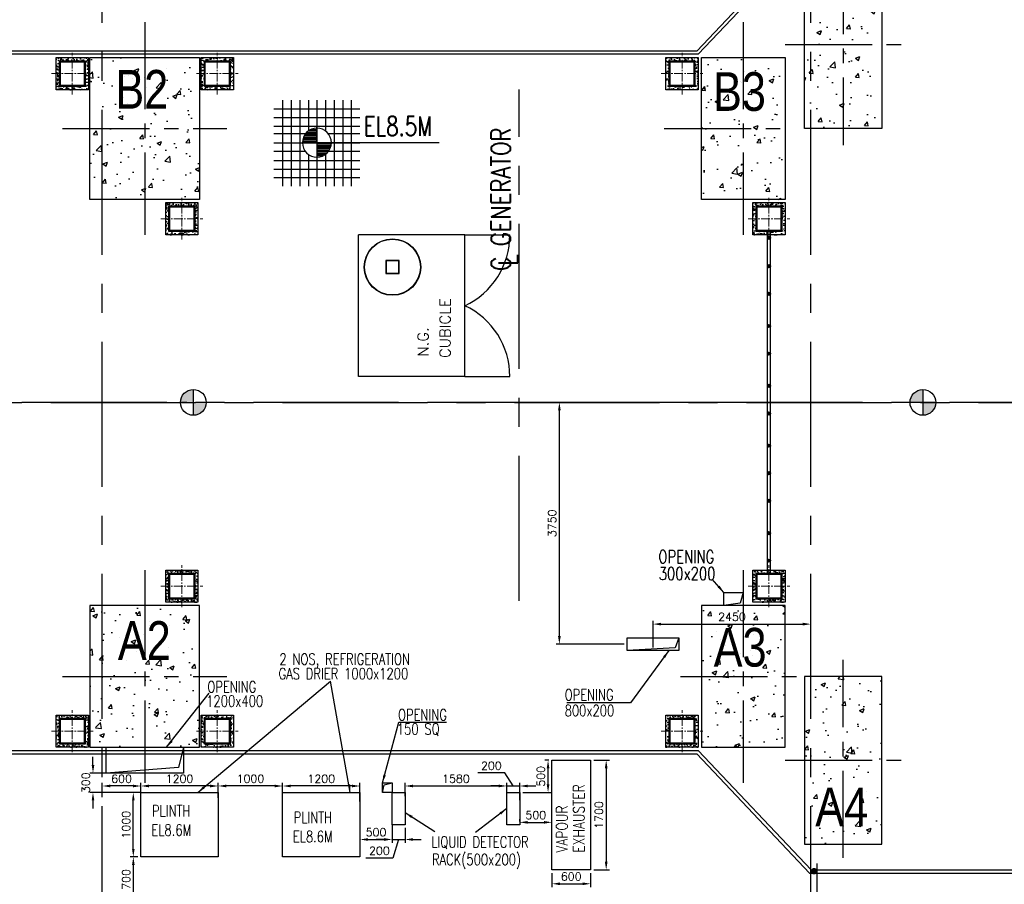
# Model space of a CAD drawing. Header units: inches. Extents: x 156890 to 366890, y 36423 to 221804.
# Tile 19 of 163: x 242963 to 258247, y 104452 to 117864. Entities that reach past the tile are written whole.
import ezdxf

# ---------------------------------------------------------------- set-up
doc = ezdxf.new("R2010")
doc.units = ezdxf.units.IN
doc.header["$LTSCALE"] = 1800
doc.header["$MEASUREMENT"] = 0
doc.linetypes.add('CENTER', pattern=[2, 1.25, -0.25, 0.25, -0.25])
doc.linetypes.add('CENTER2', pattern=[1.125, 0.75, -0.125, 0.125, -0.125])
for name, color, linetype in [('CEN', 8, 'CENTER'), ('CEN_EQPT', 2, 'CENTER'), ('COL', 1, 'Continuous'), ('DIM', 4, 'Continuous'), ('EQUIP', 1, 'Continuous'), ('GRID', 251, 'CENTER'), ('HATCH', 5, 'Continuous'), ('OPENING', 40, 'Continuous'), ('pedestel', 139, 'Continuous'), ('SPB', 1, 'Continuous'), ('STEEL', 231, 'Continuous'), ('TEXT', 3, 'Continuous'), ('TGRAFT', 7, 'Continuous')]:
    doc.layers.add(name, color=color, linetype=linetype)
doc.styles.add('AR', font='arial.ttf')
doc.styles.add('ROMAND', font='romand')
doc.styles.add('ROMANS', font='romans.shx')
doc.styles.get("Standard").update_dxf_attribs({"font": 'arial.ttf'})
doc.dimstyles.new('DIMS-50', dxfattribs={"dimscale": 50, "dimtxt": 2.5, "dimasz": 2.5, "dimexe": 1, "dimexo": 1, "dimgap": 1, "dimtad": 1, "dimdec": 0, "dimzin": 0, "dimdsep": 46, "dimtxsty": 'ROMANS', "dimcen": 1, "dimclrd": 8, "dimclre": 8, "dimclrt": 3, "dimadec": 0, "dimazin": 0, "dimtfac": 1, "dimtdec": 0, "dimtix": 1, "dimtofl": 0, "dimtmove": 0, "dimatfit": 3, "dimfxl": 1, "dimtolj": 1, "dimtzin": 0, "dimarcsym": 0})
pattern_1 = [(50, (-878960.7, -31358.3), (717.2602, -62.75213), [75, -825]), (355, (-878960.7, -31358.3), (-138.7513, 752.1921), [60, -660]), (100.4514, (-878900.94, -31363.5), (578.5094, 689.43954), [63.7402, -701.1421]), (46.1842, (-878960.7, -31158.3), (1067.241, -165.519), [112.5, -1237.5]), (96.6356, (-878871.8, -31172.1), (934.6627, 974.1179), [95.6103, -1051.713]), (351.1842, (-878960.7, -31158.3), (934.662, 974.1186), [90, -990]), (21, (-878860.7, -31208.3), (596.90705, -402.6189), [75, -825]), (326, (-878860.7, -31208.3), (243.3153, 725.15005), [60, -660]), (71.4514, (-878811, -31241.8), (840.2226, 322.5305), [63.7402, -701.1421]), (37.5, (-878960.7, -31358.27), (12.159855, 332.89385), [0, -652, 0, -670, 0, -662.5]), (7.5, (-878960.7, -31358.27), (263.06954, 394.41171), [0, -382, 0, -637, 0, -252.5]), (327.5, (-879183.7, -31358.27), (533.82244, -22.55487), [0, -250, 0, -780, 0, -1035]), (317.5, (-879283.7, -31358.27), (583.18617, 100.10498), [0, -325, 0, -518, 0, -735])]
pattern_2 = [(50, (-878565.7, -31358.3), (717.2602, -62.75213), [75, -825]), (355, (-878565.7, -31358.3), (-138.7513, 752.1921), [60, -660]), (100.4514, (-878505.94, -31363.5), (578.5094, 689.43954), [63.7402, -701.1421]), (46.1842, (-878565.7, -31158.3), (1067.241, -165.519), [112.5, -1237.5]), (96.6356, (-878476.8, -31172.1), (934.6627, 974.1179), [95.6103, -1051.713]), (351.1842, (-878565.7, -31158.3), (934.662, 974.1186), [90, -990]), (21, (-878465.7, -31208.3), (596.90705, -402.6189), [75, -825]), (326, (-878465.7, -31208.3), (243.3153, 725.15005), [60, -660]), (71.4514, (-878416, -31241.8), (840.2226, 322.5305), [63.7402, -701.1421]), (37.5, (-878565.7, -31358.27), (12.159855, 332.89385), [0, -652, 0, -670, 0, -662.5]), (7.5, (-878565.7, -31358.27), (263.06954, 394.41171), [0, -382, 0, -637, 0, -252.5]), (327.5, (-878788.7, -31358.27), (533.82244, -22.55487), [0, -250, 0, -780, 0, -1035]), (317.5, (-878888.7, -31358.27), (583.18617, 100.10498), [0, -325, 0, -518, 0, -735])]

# ---------------------------------------------------------------- blocks, each defined once
blk = doc.blocks.new('LEVEL')
at = {"flags": 128}
for points in [[(-533, 658), (-533, -676)], [(-400, 658), (-400, -676)], [(-267, 658), (-267, -676)], [(-267, 658), (-267, -676)], [(-133, 658), (-133, 181)], [(0, 658), (0, -676)], [(0, 658), (0, -676)], [(133, 658), (133, 181)], [(133, 658), (133, 181)], [(267, 658), (267, -676)], [(400, 658), (400, -676)], [(533, 658), (533, -676)], [(-667, 524), (667, 524)], [(-667, 391), (667, 391)], [(-667, 258), (667, 258)], [(-158, 160), (0, 160)], [(-132, 182), (0, 182)], [(-93, 205), (0, 205)], [(0, 0), (0, 264)], [(-667, 142), (-174, 142)], [(-667, 0), (667, 0)], [(-265, 0), (0, 0)], [(-225, 2), (0, 2)], [(-224, 25), (0, 25)], [(-220, 47), (0, 47)], [(-214, 70), (0, 70)], [(-205, 92), (0, 92)], [(-194, 115), (0, 115)], [(-178, 137), (0, 137)], [(1900, 0), (0, 0)], [(0, 0), (0, -261)], [(174, 142), (667, 142)], [(-667, -133), (-181, -133)], [(225, -2), (0, -2)], [(224, -25), (0, -25)], [(220, -47), (0, -47)], [(214, -70), (0, -70)], [(205, -92), (0, -92)], [(194, -115), (0, -115)], [(178, -137), (0, -137)], [(181, -133), (667, -133)], [(-667, -276), (667, -276)], [(-133, -181), (-133, -676)], [(158, -160), (0, -160)], [(132, -182), (0, -182)], [(93, -205), (0, -205)], [(133, -181), (133, -676)], [(133, -181), (133, -676)], [(-667, -409), (667, -409)], [(-667, -542), (667, -542)]]:
    blk.add_lwpolyline(points, dxfattribs=at)
for points in [[(0, 225, 0.414246), (-225, 0)], [(225, 0, 0.414258), (0, 225)], [(-225, 0, 0.414221), (0, -225)], [(0, -225, 0.414246), (225, 0)]]:
    blk.add_lwpolyline(points, format="xyb", dxfattribs=at)
at = {"flags": 4}
blk.add_attdef('LEVEL', (839, 107), '', height=300, dxfattribs=at)
blk = doc.blocks.new('A$C67EE3B28')
at = {"layer": 'STEEL'}
for p, q in [((0, 0), (0, 1400)), ((100, 100), (100, 1400))]:
    blk.add_line(p, q, dxfattribs=at)
at = {"layer": 'STEEL', "const_width": 50}
blk.add_lwpolyline([(25, 1278, 1), (75, 1278, 1)], format="xyb", close=True, dxfattribs=at)
blk = doc.blocks.new('TG DECK')
h = blk.add_hatch(color=5)
h.paths.add_polyline_path([(-172135, 154337, 0.414214), (-172335, 154137), (-172135, 154137)])
h.paths.add_polyline_path([(-171935, 154137), (-172135, 154137), (-172135, 153937, 0.414214)])
h = blk.add_hatch(color=5)
h.paths.add_polyline_path([(-160810, 154337, 0.414214), (-161010, 154137), (-160810, 154137)])
h.paths.add_polyline_path([(-160610, 154137), (-160810, 154137), (-160810, 153937, 0.414214)])
at = {"layer": 'HATCH', "ltscale": 0.25}
h = blk.add_hatch(dxfattribs=at)
h.set_pattern_fill('AR-CONC', color=256, scale=100, style=0)
h.set_pattern_definition([(50, (-878910.7, -31658.3), (717.2602, -62.75213), [75, -825]), (355, (-878910.7, -31658.3), (-138.7513, 752.1921), [60, -660]), (100.4514, (-878850.94, -31663.5), (578.5094, 689.43954), [63.7402, -701.1421]), (46.1842, (-878910.7, -31458.3), (1067.241, -165.519), [112.5, -1237.5]), (96.6356, (-878821.8, -31472.1), (934.6627, 974.1179), [95.6103, -1051.713]), (351.1842, (-878910.7, -31458.3), (934.662, 974.1186), [90, -990]), (21, (-878810.7, -31508.3), (596.90705, -402.6189), [75, -825]), (326, (-878810.7, -31508.3), (243.3153, 725.15005), [60, -660]), (71.4514, (-878761, -31541.8), (840.2226, 322.5305), [63.7402, -701.1421]), (37.5, (-878910.7, -31658.27), (12.159855, 332.89385), [0, -652, 0, -670, 0, -662.5]), (7.5, (-878910.7, -31658.27), (263.06954, 394.41171), [0, -382, 0, -637, 0, -252.5]), (327.5, (-879133.7, -31658.27), (533.82244, -22.55487), [0, -250, 0, -780, 0, -1035]), (317.5, (-879233.7, -31658.27), (583.18617, 100.10498), [0, -325, 0, -518, 0, -735])])
h.paths.add_polyline_path([(-162049, 159687), (-162649, 159687), (-162649, 158387), (-162049, 158387)])
h.paths.add_polyline_path([(-161449, 159687), (-162049, 159687), (-162049, 158387), (-161449, 158387)])
h.paths.add_polyline_path([(-161449, 160987), (-162049, 160987), (-162049, 159687), (-161449, 159687)])
h.paths.add_polyline_path([(-162049, 160987), (-162649, 160987), (-162649, 159687), (-162049, 159687)])
h.paths.add_polyline_path([(-162630, 159961), (-161509, 159961), (-161509, 160861), (-162630, 160861)], flags=9)
h = blk.add_hatch(dxfattribs=at)
h.set_pattern_fill('AR-CONC', color=256, scale=100, style=0)
h.set_pattern_definition(pattern_1)
h.paths.add_polyline_path([(-172889, 158387), (-173739, 158387), (-173739, 157287), (-172889, 157287)])
h.paths.add_polyline_path([(-172039, 158387), (-172889, 158387), (-172889, 157287), (-172039, 157287)])
h.paths.add_polyline_path([(-172039, 159487), (-172889, 159487), (-172889, 158387), (-172039, 158387)])
h.paths.add_polyline_path([(-172889, 159487), (-173739, 159487), (-173739, 158387), (-172889, 158387)])
h.paths.add_polyline_path([(-173496, 158544), (-172375, 158544), (-172375, 159447), (-173496, 159447)], flags=9)
h = blk.add_hatch(dxfattribs=at)
h.set_pattern_fill('AR-CONC', color=256, scale=100, style=0)
h.set_pattern_definition(pattern_2)
h.paths.add_polyline_path([(-162949, 158387), (-163599, 158387), (-163599, 157287), (-162949, 157287)])
h.paths.add_polyline_path([(-163599, 158387), (-164249, 158387), (-164249, 157287), (-163599, 157287)])
h.paths.add_polyline_path([(-163599, 159487), (-164249, 159487), (-164249, 158387), (-163599, 158387)])
h.paths.add_polyline_path([(-162949, 159487), (-163599, 159487), (-163599, 158387), (-162949, 158387)])
h.paths.add_polyline_path([(-164221, 158496), (-163094, 158496), (-163094, 159416), (-164221, 159416)], flags=9)
h = blk.add_hatch(dxfattribs=at)
h.set_pattern_fill('AR-CONC', color=256, scale=100, style=0)
h.set_pattern_definition(pattern_1)
h.paths.add_polyline_path([(-172889, 149887), (-173739, 149887), (-173739, 148787), (-172889, 148787)])
h.paths.add_polyline_path([(-172039, 149887), (-172889, 149887), (-172889, 148787), (-172039, 148787)])
h.paths.add_polyline_path([(-172039, 150987), (-172889, 150987), (-172889, 149887), (-172039, 149887)])
h.paths.add_polyline_path([(-172889, 150987), (-173739, 150987), (-173739, 149887), (-172889, 149887)])
h.paths.add_polyline_path([(-173458, 149993), (-172336, 149993), (-172336, 150897), (-173458, 150897)], flags=9)
h = blk.add_hatch(dxfattribs=at)
h.set_pattern_fill('AR-CONC', color=256, scale=100, style=0)
h.set_pattern_definition(pattern_2)
h.paths.add_polyline_path([(-163599, 150987), (-164249, 150987), (-164249, 149887), (-163599, 149887)])
h.paths.add_polyline_path([(-162949, 150987), (-163599, 150987), (-163599, 149887), (-162949, 149887)])
h.paths.add_polyline_path([(-162949, 149887), (-163599, 149887), (-163599, 148787), (-162949, 148787)])
h.paths.add_polyline_path([(-163599, 149887), (-164249, 149887), (-164249, 148787), (-163599, 148787)])
h.paths.add_polyline_path([(-164211, 149875), (-163083, 149875), (-163083, 150795), (-164211, 150795)], flags=9)
h = blk.add_hatch(dxfattribs=at)
h.set_pattern_fill('AR-CONC', color=256, scale=100, style=0)
h.set_pattern_definition([(50, (-878910.7, -31058.3), (717.2602, -62.75213), [75, -825]), (355, (-878910.7, -31058.3), (-138.7513, 752.1921), [60, -660]), (100.4514, (-878850.94, -31063.5), (578.5094, 689.43954), [63.7402, -701.1421]), (46.1842, (-878910.7, -30858.3), (1067.241, -165.519), [112.5, -1237.5]), (96.6356, (-878821.8, -30872.1), (934.6627, 974.1179), [95.6103, -1051.713]), (351.1842, (-878910.7, -30858.3), (934.662, 974.1186), [90, -990]), (21, (-878810.7, -30908.3), (596.90705, -402.6189), [75, -825]), (326, (-878810.7, -30908.3), (243.3153, 725.15005), [60, -660]), (71.4514, (-878761, -30941.8), (840.2226, 322.5305), [63.7402, -701.1421]), (37.5, (-878910.7, -31058.27), (12.159855, 332.89385), [0, -652, 0, -670, 0, -662.5]), (7.5, (-878910.7, -31058.27), (263.06954, 394.41171), [0, -382, 0, -637, 0, -252.5]), (327.5, (-879133.7, -31058.27), (533.82244, -22.55487), [0, -250, 0, -780, 0, -1035]), (317.5, (-879233.7, -31058.27), (583.18617, 100.10498), [0, -325, 0, -518, 0, -735])])
h.paths.add_polyline_path([(-162049, 148587), (-162649, 148587), (-162649, 149887), (-162049, 149887)])
h.paths.add_polyline_path([(-161449, 148587), (-162049, 148587), (-162049, 149887), (-161449, 149887)])
h.paths.add_polyline_path([(-161449, 147287), (-162049, 147287), (-162049, 148587), (-161449, 148587)])
h.paths.add_polyline_path([(-162049, 147287), (-162649, 147287), (-162649, 148587), (-162049, 148587)])
h.paths.add_polyline_path([(-162630, 148313), (-161509, 148313), (-161509, 147413), (-162630, 147413)], flags=9)
at = {"color": 5}
for p, q in [((-172135, 154337), (-172135, 153937)), ((-160810, 154337), (-160810, 153937)), ((-172235, 154137), (-172335, 154137)), ((-160610, 154137), (-161010, 154137))]:
    blk.add_line(p, q, dxfattribs=at)
blk.add_lwpolyline([(-164318, 148687), (-162568, 146837), (-133639, 146837), (-133639, 161437), (-162568, 161437), (-164318, 159587), (-181739, 159587), (-181739, 148687)], close=True, dxfattribs=at)
blk.add_lwpolyline([(-164296, 148737), (-162546, 146887), (-133689, 146887), (-133689, 161387), (-162546, 161387), (-164296, 159537), (-181689, 159537), (-181689, 148737)], close=True)
for centre in [(-172135, 154137), (-160810, 154137)]:
    blk.add_circle(centre, 200, dxfattribs=at)
at = {"layer": 'CEN', "linetype": 'CENTER2'}
for p, q in [((-162049, 161202), (-162049, 158130)), ((-172889, 160037), (-172889, 156737)), ((-163599, 160037), (-163599, 156737)), ((-162949, 159687), (-161149, 159687)), ((-174164, 158387), (-171614, 158387)), ((-164824, 158387), (-162874, 158387)), ((-172889, 151537), (-172889, 148237)), ((-163599, 151537), (-163599, 148237)), ((-162049, 147072), (-162049, 150144)), ((-174164, 149887), (-171614, 149887)), ((-164574, 149887), (-162624, 149887)), ((-162949, 148587), (-161149, 148587))]:
    blk.add_line(p, q, dxfattribs=at)
at = {"layer": 'CEN_EQPT'}
for p, q in [((-167079, 151059), (-167079, 158993)), ((-181549, 154137), (-133689, 154137))]:
    blk.add_line(p, q, dxfattribs=at)
at = {"layer": 'pedestel'}
for points in [[(-161449, 160987), (-161449, 158387), (-162649, 158387), (-162649, 160987)], [(-162949, 159487), (-162949, 157287), (-164249, 157287), (-164249, 159487)], [(-162949, 148787), (-162949, 150987), (-164249, 150987), (-164249, 148787)], [(-161449, 147287), (-161449, 149887), (-162649, 149887), (-162649, 147287)]]:
    blk.add_lwpolyline(points, close=True, dxfattribs=at)
for points in [[(-172039, 157287), (-173739, 157287), (-173739, 159487), (-172039, 159487), (-172039, 157287)], [(-172039, 150987), (-173739, 150987), (-173739, 148787), (-172039, 148787), (-172039, 150987)]]:
    blk.add_lwpolyline(points, dxfattribs=at)
at = {"layer": 'TEXT', "color": 8, "style": 'AR', "width": 0.8}
for s, p in [('B2', (-173345, 158694)), ('B3', (-164067, 158660)), ('A2', (-173306, 150144)), ('A3', (-164057, 150039)), ('A4', (-162480, 147563))]:
    blk.add_text(s, height=600, dxfattribs=at).set_placement(p)
at = {"layer": 'TEXT', "color": 8, "style": 'ROMANS', "width": 0.8}
for s, p in [('C GENERATOR', (-167211, 156181)), ('L', (-167098, 156262))]:
    blk.add_text(s, height=300, rotation=90, dxfattribs=at).set_placement(p)
blk = doc.blocks.new('*D323')
at = {"layer": 'Defpoints', "color": 0, "transparency": 16777216}
for p in [(-4405, -4489), (-4405, -4700), (-6855, -4900)]:
    blk.add_point(p, dxfattribs=at)
at = {"layer": 'DIM', "color": 8, "lineweight": -2, "transparency": 16777216}
for p, q in [((-6855, -4850), (-6855, -4439)), ((-6730, -4489), (-4530, -4489)), ((-4405, -4650), (-4405, -4439))]:
    blk.add_line(p, q, dxfattribs=at)
at = {"layer": 'DIM', "color": 8, "transparency": 16777216}
for points in [[(-6730, -4468), (-6730, -4510), (-6855, -4489)], [(-4530, -4468), (-4530, -4510), (-4405, -4489)]]:
    blk.add_solid(points, dxfattribs=at)
at = {"layer": 'DIM', "color": 3, "transparency": 16777216, "insert": (-5630, -4376), "char_height": 125, "attachment_point": 5, "style": 'ROMANS'}
blk.add_mtext('\\A1;2450', dxfattribs=at)
blk = doc.blocks.new('*D38')
at = {"layer": 'Defpoints', "color": 0, "transparency": 16777216}
for p in [(-11405, -7558), (-10905, -7558), (-10905, -7830)]:
    blk.add_point(p, dxfattribs=at)
at = {"layer": 'DIM', "color": 8, "lineweight": -2, "transparency": 16777216}
for p, q in [((-11405, -7608), (-11405, -7880)), ((-10905, -7608), (-10905, -7880)), ((-11280, -7830), (-11030, -7830))]:
    blk.add_line(p, q, dxfattribs=at)
at = {"layer": 'DIM', "color": 8, "transparency": 16777216}
for points in [[(-11280, -7809), (-11280, -7851), (-11405, -7830)], [(-11030, -7809), (-11030, -7851), (-10905, -7830)]]:
    blk.add_solid(points, dxfattribs=at)
at = {"layer": 'DIM', "color": 3, "transparency": 16777216, "insert": (-11155, -7717), "char_height": 125, "attachment_point": 5, "style": 'ROMANS'}
blk.add_mtext('\\A1;500', dxfattribs=at)
blk = doc.blocks.new('*D39')
at = {"layer": 'Defpoints', "color": 0, "transparency": 16777216}
for p in [(-10905, -7558), (-10705, -7600), (-10705, -7830)]:
    blk.add_point(p, dxfattribs=at)
at = {"layer": 'DIM', "color": 8, "lineweight": -2, "transparency": 16777216}
for p, q in [((-10905, -7608), (-10905, -7880)), ((-10705, -7650), (-10705, -7880)), ((-11030, -7830), (-11155, -7830)), ((-10905, -7830), (-10705, -7830)), ((-10805, -7830), (-10892, -8118)), ((-10580, -7830), (-10455, -7830)), ((-10892, -8118), (-11314, -8118))]:
    blk.add_line(p, q, dxfattribs=at)
at = {"layer": 'DIM', "color": 8, "transparency": 16777216}
for points in [[(-11030, -7809), (-11030, -7851), (-10905, -7830)], [(-10580, -7809), (-10580, -7851), (-10705, -7830)]]:
    blk.add_solid(points, dxfattribs=at)
at = {"layer": 'DIM', "color": 3, "transparency": 16777216, "insert": (-11103, -8005), "char_height": 125, "attachment_point": 5, "style": 'ROMANS'}
blk.add_mtext('\\A1;200', dxfattribs=at)
blk = doc.blocks.new('*D32')
at = {"layer": 'Defpoints', "color": 0, "transparency": 16777216}
for p in [(-9125, -7000), (-10705, -7210), (-9125, -7340)]:
    blk.add_point(p, dxfattribs=at)
at = {"layer": 'DIM', "color": 8, "lineweight": -2, "transparency": 16777216}
for p, q in [((-10705, -7160), (-10705, -6950)), ((-10580, -7000), (-9250, -7000)), ((-9125, -7290), (-9125, -6950))]:
    blk.add_line(p, q, dxfattribs=at)
at = {"layer": 'DIM', "color": 8, "transparency": 16777216}
for points in [[(-10580, -6979), (-10580, -7021), (-10705, -7000)], [(-9250, -6979), (-9250, -7021), (-9125, -7000)]]:
    blk.add_solid(points, dxfattribs=at)
at = {"layer": 'DIM', "color": 3, "transparency": 16777216, "insert": (-9915, -6887), "char_height": 125, "attachment_point": 5, "style": 'ROMANS'}
blk.add_mtext('\\A1;1580', dxfattribs=at)
blk = doc.blocks.new('*D33')
at = {"layer": 'Defpoints', "color": 0, "transparency": 16777216}
for p in [(-8925, -7000), (-8925, -7270), (-9125, -7340)]:
    blk.add_point(p, dxfattribs=at)
at = {"layer": 'DIM', "color": 8, "lineweight": -2, "transparency": 16777216}
for p, q in [((-9155, -6798), (-9576, -6798)), ((-9025, -7000), (-9155, -6798)), ((-9250, -7000), (-9375, -7000)), ((-9125, -7290), (-9125, -6950)), ((-9125, -7000), (-8925, -7000)), ((-8925, -7220), (-8925, -6950)), ((-8800, -7000), (-8675, -7000))]:
    blk.add_line(p, q, dxfattribs=at)
at = {"layer": 'DIM', "color": 8, "transparency": 16777216}
for points in [[(-9250, -6979), (-9250, -7021), (-9125, -7000)], [(-8800, -6979), (-8800, -7021), (-8925, -7000)]]:
    blk.add_solid(points, dxfattribs=at)
at = {"layer": 'DIM', "color": 3, "transparency": 16777216, "insert": (-9365, -6686), "char_height": 125, "attachment_point": 5, "style": 'ROMANS'}
blk.add_mtext('\\A1;200', dxfattribs=at)
blk = doc.blocks.new('*D34')
at = {"layer": 'Defpoints', "color": 0, "transparency": 16777216}
for p in [(-15549, -6800), (-14769, -6800), (-14769, -7100)]:
    blk.add_point(p, dxfattribs=at)
at = {"layer": 'DIM', "color": 8, "lineweight": -2, "transparency": 16777216}
for p, q in [((-15549, -6675), (-15549, -6550)), ((-14819, -6800), (-15599, -6800)), ((-14819, -7100), (-15599, -7100)), ((-15549, -7225), (-15549, -7350))]:
    blk.add_line(p, q, dxfattribs=at)
at = {"layer": 'DIM', "color": 8, "transparency": 16777216}
for points in [[(-15569, -6675), (-15528, -6675), (-15549, -6800)], [(-15569, -7225), (-15528, -7225), (-15549, -7100)]]:
    blk.add_solid(points, dxfattribs=at)
at = {"layer": 'DIM', "color": 3, "transparency": 16777216, "insert": (-15661, -6950), "char_height": 125, "attachment_point": 5, "rotation": 90, "style": 'ROMANS'}
blk.add_mtext('\\A1;300', dxfattribs=at)
blk = doc.blocks.new('*D324')
at = {"layer": 'Defpoints', "color": 0, "transparency": 16777216}
for p in [(-14805, -8100), (-14923, -8800), (-14805, -8800)]:
    blk.add_point(p, dxfattribs=at)
at = {"layer": 'DIM', "color": 8, "lineweight": -2, "transparency": 16777216}
for p, q in [((-14855, -8100), (-14973, -8100)), ((-14923, -8225), (-14923, -8675)), ((-14855, -8800), (-14973, -8800))]:
    blk.add_line(p, q, dxfattribs=at)
at = {"layer": 'DIM', "color": 8, "transparency": 16777216}
for points in [[(-14943, -8225), (-14902, -8225), (-14923, -8100)], [(-14943, -8675), (-14902, -8675), (-14923, -8800)]]:
    blk.add_solid(points, dxfattribs=at)
at = {"layer": 'DIM', "color": 3, "transparency": 16777216, "insert": (-15035, -8450), "char_height": 125, "attachment_point": 5, "rotation": 90, "style": 'ROMANS'}
blk.add_mtext('\\A1;700', dxfattribs=at)
blk = doc.blocks.new('*D35')
at = {"layer": 'Defpoints', "color": 0, "transparency": 16777216}
for p in [(-12605, -7000), (-12605, -7230), (-11405, -7290)]:
    blk.add_point(p, dxfattribs=at)
at = {"layer": 'DIM', "color": 8, "lineweight": -2, "transparency": 16777216}
for p, q in [((-12605, -7180), (-12605, -6950)), ((-11530, -7000), (-12480, -7000)), ((-11405, -7240), (-11405, -6950))]:
    blk.add_line(p, q, dxfattribs=at)
at = {"layer": 'DIM', "color": 8, "transparency": 16777216}
for points in [[(-12480, -6979), (-12480, -7021), (-12605, -7000)], [(-11530, -6979), (-11530, -7021), (-11405, -7000)]]:
    blk.add_solid(points, dxfattribs=at)
at = {"layer": 'DIM', "color": 3, "transparency": 16777216, "insert": (-12005, -6887), "char_height": 125, "attachment_point": 5, "style": 'ROMANS'}
blk.add_mtext('\\A1;1200', dxfattribs=at)
blk = doc.blocks.new('*D36')
at = {"layer": 'Defpoints', "color": 0, "transparency": 16777216}
for p in [(-13605, -7000), (-13605, -7235), (-12605, -7230)]:
    blk.add_point(p, dxfattribs=at)
at = {"layer": 'DIM', "color": 8, "lineweight": -2, "transparency": 16777216}
for p, q in [((-13605, -7185), (-13605, -6950)), ((-12730, -7000), (-13480, -7000)), ((-12605, -7180), (-12605, -6950))]:
    blk.add_line(p, q, dxfattribs=at)
at = {"layer": 'DIM', "color": 8, "transparency": 16777216}
for points in [[(-13480, -6979), (-13480, -7021), (-13605, -7000)], [(-12730, -6979), (-12730, -7021), (-12605, -7000)]]:
    blk.add_solid(points, dxfattribs=at)
at = {"layer": 'DIM', "color": 3, "transparency": 16777216, "insert": (-13105, -6887), "char_height": 125, "attachment_point": 5, "style": 'ROMANS'}
blk.add_mtext('\\A1;1000', dxfattribs=at)
blk = doc.blocks.new('*D37')
at = {"layer": 'Defpoints', "color": 0, "transparency": 16777216}
for p in [(-14805, -7000), (-14805, -7210), (-13605, -7235)]:
    blk.add_point(p, dxfattribs=at)
at = {"layer": 'DIM', "color": 8, "lineweight": -2, "transparency": 16777216}
for p, q in [((-14805, -7160), (-14805, -6950)), ((-13730, -7000), (-14680, -7000)), ((-13605, -7185), (-13605, -6950))]:
    blk.add_line(p, q, dxfattribs=at)
at = {"layer": 'DIM', "color": 8, "transparency": 16777216}
for points in [[(-14680, -6979), (-14680, -7021), (-14805, -7000)], [(-13730, -6979), (-13730, -7021), (-13605, -7000)]]:
    blk.add_solid(points, dxfattribs=at)
at = {"layer": 'DIM', "color": 3, "transparency": 16777216, "insert": (-14205, -6887), "char_height": 125, "attachment_point": 5, "style": 'ROMANS'}
blk.add_mtext('\\A1;1200', dxfattribs=at)
blk = doc.blocks.new('*D325')
at = {"layer": 'Defpoints', "color": 0, "transparency": 16777216}
for p in [(-8309, -1050), (-7732, -1050), (-7255, -4800)]:
    blk.add_point(p, dxfattribs=at)
at = {"layer": 'DIM', "color": 8, "lineweight": -2, "transparency": 16777216}
for p, q in [((-7782, -1050), (-8359, -1050)), ((-8309, -4675), (-8309, -1175)), ((-7305, -4800), (-8359, -4800))]:
    blk.add_line(p, q, dxfattribs=at)
at = {"layer": 'DIM', "color": 8, "transparency": 16777216}
for points in [[(-8330, -1175), (-8288, -1175), (-8309, -1050)], [(-8330, -4675), (-8288, -4675), (-8309, -4800)]]:
    blk.add_solid(points, dxfattribs=at)
at = {"layer": 'DIM', "color": 3, "transparency": 16777216, "insert": (-8422, -2925), "char_height": 125, "attachment_point": 5, "rotation": 90, "style": 'ROMANS'}
blk.add_mtext('\\A1;3750', dxfattribs=at)
blk = doc.blocks.new('*D326')
at = {"layer": 'Defpoints', "color": 0, "transparency": 16777216}
for p in [(-8925, -7600), (-8425, -7564), (-8425, -7603)]:
    blk.add_point(p, dxfattribs=at)
at = {"layer": 'DIM', "color": 8, "lineweight": -2, "transparency": 16777216}
for p, q in [((-8925, -7550), (-8925, -7514)), ((-8800, -7564), (-8550, -7564)), ((-8425, -7553), (-8425, -7514))]:
    blk.add_line(p, q, dxfattribs=at)
at = {"layer": 'DIM', "color": 8, "transparency": 16777216}
for points in [[(-8800, -7543), (-8800, -7585), (-8925, -7564)], [(-8550, -7543), (-8550, -7585), (-8425, -7564)]]:
    blk.add_solid(points, dxfattribs=at)
at = {"layer": 'DIM', "color": 3, "transparency": 16777216, "insert": (-8675, -7451), "char_height": 125, "attachment_point": 5, "style": 'ROMANS'}
blk.add_mtext('\\A1;500', dxfattribs=at)
blk = doc.blocks.new('*D40')
at = {"layer": 'Defpoints', "color": 0, "transparency": 16777216}
for p in [(-7825, -6600), (-7825, -8300), (-7582, -8300)]:
    blk.add_point(p, dxfattribs=at)
at = {"layer": 'DIM', "color": 8, "lineweight": -2, "transparency": 16777216}
for p, q in [((-7775, -6600), (-7532, -6600)), ((-7582, -6725), (-7582, -8175)), ((-7775, -8300), (-7532, -8300))]:
    blk.add_line(p, q, dxfattribs=at)
at = {"layer": 'DIM', "color": 8, "transparency": 16777216}
for points in [[(-7603, -6725), (-7561, -6725), (-7582, -6600)], [(-7603, -8175), (-7561, -8175), (-7582, -8300)]]:
    blk.add_solid(points, dxfattribs=at)
at = {"layer": 'DIM', "color": 3, "transparency": 16777216, "insert": (-7695, -7450), "char_height": 125, "attachment_point": 5, "rotation": 90, "style": 'ROMANS'}
blk.add_mtext('\\A1;1700', dxfattribs=at)
blk = doc.blocks.new('*D41')
at = {"layer": 'Defpoints', "color": 0, "transparency": 16777216}
for p in [(-8425, -8300), (-7825, -8300), (-7825, -8517)]:
    blk.add_point(p, dxfattribs=at)
at = {"layer": 'DIM', "color": 8, "lineweight": -2, "transparency": 16777216}
for p, q in [((-8425, -8350), (-8425, -8567)), ((-7825, -8350), (-7825, -8567)), ((-8300, -8517), (-7950, -8517))]:
    blk.add_line(p, q, dxfattribs=at)
at = {"layer": 'DIM', "color": 8, "transparency": 16777216}
for points in [[(-8300, -8496), (-8300, -8538), (-8425, -8517)], [(-7950, -8496), (-7950, -8538), (-7825, -8517)]]:
    blk.add_solid(points, dxfattribs=at)
at = {"layer": 'DIM', "color": 3, "transparency": 16777216, "insert": (-8125, -8404), "char_height": 125, "attachment_point": 5, "style": 'ROMANS'}
blk.add_mtext('\\A1;600', dxfattribs=at)
blk = doc.blocks.new('*D42')
at = {"layer": 'Defpoints', "color": 0, "transparency": 16777216}
for p in [(-8485, -6600), (-8425, -6600), (-8925, -7100)]:
    blk.add_point(p, dxfattribs=at)
at = {"layer": 'DIM', "color": 8, "lineweight": -2, "transparency": 16777216}
for p, q in [((-8475, -6600), (-8535, -6600)), ((-8485, -6975), (-8485, -6725)), ((-8875, -7100), (-8435, -7100))]:
    blk.add_line(p, q, dxfattribs=at)
at = {"layer": 'DIM', "color": 8, "transparency": 16777216}
for points in [[(-8505, -6725), (-8464, -6725), (-8485, -6600)], [(-8505, -6975), (-8464, -6975), (-8485, -7100)]]:
    blk.add_solid(points, dxfattribs=at)
at = {"layer": 'DIM', "color": 3, "transparency": 16777216, "insert": (-8597, -6850), "char_height": 125, "attachment_point": 5, "rotation": 90, "style": 'ROMANS'}
blk.add_mtext('\\A1;500', dxfattribs=at)
blk = doc.blocks.new('*D327')
at = {"layer": 'Defpoints', "color": 0, "transparency": 16777216}
for p in [(-15405, -7000), (-15405, -7225), (-14805, -7210)]:
    blk.add_point(p, dxfattribs=at)
at = {"layer": 'DIM', "color": 8, "lineweight": -2, "transparency": 16777216}
for p, q in [((-15405, -7175), (-15405, -6950)), ((-14930, -7000), (-15280, -7000)), ((-14805, -7160), (-14805, -6950))]:
    blk.add_line(p, q, dxfattribs=at)
at = {"layer": 'DIM', "color": 8, "transparency": 16777216}
for points in [[(-15280, -6979), (-15280, -7021), (-15405, -7000)], [(-14930, -6979), (-14930, -7021), (-14805, -7000)]]:
    blk.add_solid(points, dxfattribs=at)
at = {"layer": 'DIM', "color": 3, "transparency": 16777216, "insert": (-15105, -6887), "char_height": 125, "attachment_point": 5, "style": 'ROMANS'}
blk.add_mtext('\\A1;600', dxfattribs=at)
blk = doc.blocks.new('*D43')
at = {"layer": 'Defpoints', "color": 0, "transparency": 16777216}
for p in [(-14923, -7100), (-14769, -7100), (-14805, -8100)]:
    blk.add_point(p, dxfattribs=at)
at = {"layer": 'DIM', "color": 8, "lineweight": -2, "transparency": 16777216}
for p, q in [((-14819, -7100), (-14973, -7100)), ((-14923, -7975), (-14923, -7225)), ((-14855, -8100), (-14973, -8100))]:
    blk.add_line(p, q, dxfattribs=at)
at = {"layer": 'DIM', "color": 8, "transparency": 16777216}
for points in [[(-14943, -7225), (-14902, -7225), (-14923, -7100)], [(-14943, -7975), (-14902, -7975), (-14923, -8100)]]:
    blk.add_solid(points, dxfattribs=at)
at = {"layer": 'DIM', "color": 3, "transparency": 16777216, "insert": (-15035, -7600), "char_height": 125, "attachment_point": 5, "rotation": 90, "style": 'ROMANS'}
blk.add_mtext('\\A1;1000', dxfattribs=at)
blk = doc.blocks.new('A$C027246CA')
h = blk.add_hatch()
h.set_pattern_fill('AR-CONC', scale=15)
h.set_pattern_definition([(50, (-588.22, 71.28), (107.589, -9.413), [11.25, -123.75]), (355, (-588.22, 71.28), (-20.813, 112.829), [9, -99]), (100.451, (-579.25, 70.5), (86.776, 103.416), [9.561, -105.171]), (46.184, (-588.22, 101.28), (160.086, -24.828), [16.875, -185.625]), (96.636, (-574.88, 99.22), (140.2, 146.118), [14.342, -157.757]), (351.184, (-588.22, 101.28), (140.2, 146.118), [13.5, -148.5]), (21, (-573.22, 93.78), (89.536, -60.393), [11.25, -123.75]), (326, (-573.22, 93.78), (36.497, 108.773), [9, -99]), (71.451, (-565.75, 88.75), (126.033, 48.38), [9.561, -105.171]), (37.5, (-588.216, 71.284), (1.824, 49.934), [0, -97.8, 0, -100.5, 0, -99.375]), (7.5, (-588.216, 71.284), (39.4604, 59.1618), [0, -57.3, 0, -95.55, 0, -37.875]), (327.5, (-621.666, 71.284), (80.0734, -3.3832), [0, -37.5, 0, -117, 0, -155.25]), (317.5, (-636.666, 71.284), (87.478, 15.016), [0, -48.75, 0, -77.7, 0, -110.25])])
h.paths.add_polyline_path([(-200, 200), (200, 200), (200, -200), (-200, -200)], flags=16)
h.paths.add_polyline_path([(-250, 250), (250, 250), (250, -250), (-250, -250)])
at = {"layer": 'COL'}
for points in [[(-250, 250), (250, 250), (250, -250), (-250, -250)], [(-200, 200), (200, 200), (200, -200), (-200, -200)], [(-185, 185), (185, 185), (185, -185), (-185, -185)]]:
    blk.add_lwpolyline(points, close=True, dxfattribs=at)
at = {"layer": 'TGRAFT', "color": 8, "linetype": 'CENTER2', "lineweight": 5, "ltscale": 0.1}
for p, q in [((0, -324), (0, 324)), ((-324, 0), (324, 0))]:
    blk.add_line(p, q, dxfattribs=at)
blk = doc.blocks.new('PLATFORM AT 8.5M BELOW DECK')
h = blk.add_hatch(color=1)
h.dxf.hatch_style = 1
edge = h.paths.add_edge_path()
edge.add_arc((241044, 147782), 25, 0, 360)
h = blk.add_hatch(color=1)
h.dxf.hatch_style = 1
edge = h.paths.add_edge_path()
edge.add_arc((241044, 147342), 25, 0, 360)
h = blk.add_hatch(color=1)
h.dxf.hatch_style = 1
edge = h.paths.add_edge_path()
edge.add_arc((241044, 146914), 25, 0, 360)
h = blk.add_hatch(color=1)
h.dxf.hatch_style = 1
edge = h.paths.add_edge_path()
edge.add_arc((241044, 146414), 25, 0, 360)
h = blk.add_hatch(color=1)
h.dxf.hatch_style = 1
edge = h.paths.add_edge_path()
edge.add_arc((241044, 145986), 25, 0, 360)
h = blk.add_hatch(color=1)
h.dxf.hatch_style = 1
edge = h.paths.add_edge_path()
edge.add_arc((241044, 145486), 25, 0, 360)
h = blk.add_hatch(color=1)
h.dxf.hatch_style = 1
edge = h.paths.add_edge_path()
edge.add_arc((241044, 145058), 25, 0, 360)
h = blk.add_hatch(color=1)
h.dxf.hatch_style = 1
edge = h.paths.add_edge_path()
edge.add_arc((241044, 144558), 25, 0, 360)
h = blk.add_hatch(color=1)
h.dxf.hatch_style = 1
edge = h.paths.add_edge_path()
edge.add_arc((241044, 144130), 25, 0, 360)
h = blk.add_hatch(color=1)
h.dxf.hatch_style = 1
edge = h.paths.add_edge_path()
edge.add_arc((241044, 143702), 25, 0, 360)
h = blk.add_hatch(color=1)
h.dxf.hatch_style = 1
edge = h.paths.add_edge_path()
edge.add_arc((241044, 143202), 25, 0, 360)
h = blk.add_hatch(color=1)
h.dxf.hatch_style = 1
edge = h.paths.add_edge_path()
edge.add_arc((241044, 142775), 25, 0, 360)
at = {"layer": 'DIM', "color": 1}
for p, q in [((241019, 142579), (241019, 147879)), ((241069, 142579), (241069, 147879))]:
    blk.add_line(p, q, dxfattribs=at)
for centre in [(241044, 147782), (241044, 147342), (241044, 146914), (241044, 146414), (241044, 145986), (241044, 145486), (241044, 145058), (241044, 144558), (241044, 144130), (241044, 143702), (241044, 143202), (241044, 142775)]:
    blk.add_circle(centre, 25, dxfattribs=at)
at = {"layer": 'DIM'}
for p in [(230229, 150329), (232479, 150329), (239694, 150329), (231929, 148079), (241044, 148079), (231929, 142379), (241044, 142379), (230229, 140129), (232479, 140129), (239694, 140129)]:
    blk.add_blockref('A$C027246CA', p, dxfattribs=at)
blk = doc.blocks.new('GENERATOR AUX. EQUIPMENTS')
at = {"layer": 'DIM'}
blk.add_line((-9125, -7600), (-9125, -7080.4), dxfattribs=at)
at = {"layer": 'EQUIP'}
for points in [[(-8425, -8300), (-8425, -6600), (-7825, -6600), (-7825, -8300)], [(-14805, -7100), (-13605, -7100), (-13605, -8100), (-14805, -8100)], [(-12605, -7100), (-11405, -7100), (-11405, -8100), (-12605, -8100)], [(-10705, -7600), (-10905, -7600), (-10905, -7100), (-10705, -7100)], [(-8925, -7600), (-9125, -7600), (-9125, -7100), (-8925, -7100)]]:
    blk.add_lwpolyline(points, close=True, dxfattribs=at)
at = {"layer": 'OPENING', "ltscale": 0.1}
for p, q in [((-5455, -4000), (-5502.7, -4166.1)), ((-5502.7, -4166.1), (-5755, -4200)), ((-6455, -4700), (-6513.3, -4858.1)), ((-6513.3, -4858.1), (-7255, -4900)), ((-14222.6, -6712.1), (-15345, -6800)), ((-11055, -7100), (-11026.5, -6979.5)), ((-11026.5, -6979.5), (-10905, -6950))]:
    blk.add_line(p, q, dxfattribs=at)
at = {"layer": 'OPENING'}
blk.add_line((-14145, -6400), (-14222.6, -6712.1), dxfattribs=at)
at = {"layer": 'OPENING', "ltscale": 0.1}
for points in [[(-5755, -4000), (-5455, -4000), (-5455, -4200), (-5755, -4200)], [(-7255, -4700), (-6455, -4700), (-6455, -4900), (-7255, -4900)], [(-15345, -6400), (-14145, -6400), (-14145, -6800), (-15345, -6800)], [(-11055, -6950), (-10905, -6950), (-10905, -7100), (-11055, -7100)]]:
    blk.add_lwpolyline(points, close=True, dxfattribs=at)
at = {"layer": 'TEXT', "style": 'ROMANS', "width": 0.75}
for s, height, p in [('OPENING', 200, (-6772.8, -3544.2)), ('300x200', 200, (-6767.1, -3804.4)), ('2 NOS, REFRIGERATION ', 175, (-12654.3, -5119.2)), ('GAS DRIER 1000x1200', 175, (-12668.1, -5345.2)), ('OPENING', 175, (-13773.2, -5549.9)), ('OPENING', 175, (-8227.3, -5673.8)), ('1200x400', 175, (-13790.4, -5769.7)), ('OPENING', 175, (-10814.2, -5983.4)), ('800x200', 175, (-8227.3, -5917.3)), ('150 SQ', 175, (-10831.4, -6203.2)), ('PLINTH', 175, (-14633.9, -7474.5)), ('PLINTH', 175, (-12433.9, -7574.5)), ('EL8.6M', 175, (-14641.3, -7771)), ('EL8.6M', 175, (-12446.2, -7871)), ('LIQUID DETECTOR', 175, (-10298.4, -7956.4)), ('RACK(500x200)', 175, (-10286.9, -8228.3))]:
    blk.add_text(s, height=height, dxfattribs=at).set_placement(p)
at = {"layer": 'TEXT', "style": 'ROMANS', "width": 0.8}
for s, p in [('EXHAUSTER', (-7919.3, -8034)), ('VAPOUR ', (-8181.6, -8034))]:
    blk.add_text(s, height=175, rotation=90, dxfattribs=at).set_placement(p)
at = {"layer": 'DIM'}
for base, p1, p2, picture, middle in [((-8309.1, -1050), (-7255, -4800), (-7731.6, -1050), '*D325', (-8421.6, -2925)), ((-8484.6, -6600), (-8925, -7100), (-8425, -6600), '*D42', (-8597.1, -6850)), ((-7582.1, -8300), (-7825, -6600), (-7825, -8300), '*D40', (-7694.6, -7450)), ((-14922.6, -7100), (-14805, -8100), (-14769.1, -7100), '*D43', (-15035.1, -7600))]:
    dim = blk.add_linear_dim(base=base, p1=p1, p2=p2, angle=90, dimstyle='DIMS-50', override={"dimtmove": 1}, dxfattribs=at)
    dim.commit()
    dim.dimension.update_dxf_attribs({"geometry": picture, "text_midpoint": middle})
for base, p1, p2, picture, middle in [((-4405, -4488.9), (-6855, -4900), (-4405, -4700), '*D323', (-5630, -4376.4)), ((-15405, -6999.9), (-14805, -7209.9), (-15405, -7224.9), '*D327', (-15105, -6887.4)), ((-14805, -6999.9), (-13605, -7234.9), (-14805, -7209.9), '*D37', (-14205, -6887.4)), ((-13605, -6999.9), (-12605, -7230.4), (-13605, -7234.9), '*D36', (-13105, -6887.4)), ((-12605, -6999.9), (-11405, -7290.4), (-12605, -7230.4), '*D35', (-12005, -6887.4)), ((-9125, -6999.9), (-10705, -7210.4), (-9125, -7340.2), '*D32', (-9915, -6887.4)), ((-8425, -7563.9), (-8925, -7600), (-8425, -7602.9), '*D326', (-8675, -7451.4)), ((-10905, -7829.9), (-11405, -7558.4), (-10905, -7558.4), '*D38', (-11155, -7717.4)), ((-7825, -8516.9), (-8425, -8300), (-7825, -8300), '*D41', (-8125, -8404.4))]:
    dim = blk.add_linear_dim(base=base, p1=p1, p2=p2, dimstyle='DIMS-50', override={"dimtmove": 1}, dxfattribs=at)
    dim.commit()
    dim.dimension.update_dxf_attribs({"geometry": picture, "text_midpoint": middle})
dim = blk.add_linear_dim(base=(-15548.6, -6800), p1=(-14769.1, -7100), p2=(-14769.1, -6800), angle=90, dimstyle='DIMS-50', dxfattribs=at)
dim.commit()
dim.dimension.update_dxf_attribs({"geometry": '*D34', "text_midpoint": (-15548.6, -6950), "dimtype": 128})
for base, p1, p2, picture, middle in [((-8925, -6999.9), (-9125, -7340.2), (-8925, -7269.9), '*D33', (-9204.6, -6798.4)), ((-10705, -7829.9), (-10905, -7558.4), (-10705, -7600), '*D39', (-10942.1, -8117.9))]:
    dim = blk.add_linear_dim(base=base, p1=p1, p2=p2, dimstyle='DIMS-50', override={"dimtmove": 1}, dxfattribs=at)
    dim.commit()
    dim.dimension.update_dxf_attribs({"geometry": picture, "text_midpoint": middle, "dimtype": 128})
dim = blk.add_linear_dim(base=(-14922.6, -8800), p1=(-14805, -8100), p2=(-14805, -8800), angle=90, dimstyle='DIMS-50', dxfattribs=at)
dim.commit()
dim.dimension.update_dxf_attribs({"geometry": '*D324', "text_midpoint": (-15035.1, -8450)})
for points in [[(-5755, -4000), (-5937.1, -3790.8)], [(-6607.8, -4900), (-7203.4, -5711.9), (-8191.4, -5711.9)], [(-13921.1, -7100), (-11862.6, -5376.4)], [(-11555, -7100), (-11862.6, -5376.4)], [(-14405.6, -6400), (-13747.6, -5562.5)], [(-11055, -6950), (-10801.6, -6011.4), (-10059.1, -6011.4)], [(-10705, -7413.4), (-10241.6, -7704.9)], [(-9125, -7350), (-9613.1, -7721.9)]]:
    blk.add_leader(points, dimstyle='DIMS-50', override={"dimtmove": 1}, dxfattribs=at)

msp = doc.modelspace()

# ---------------------------------------------------------------- linework, layer by layer
at = {"color": 1}
for p, q in [((249874.1, 114527.3), (248224.1, 114527.3)), ((248224.1, 112327.2), (248224.1, 114527.3)), ((249874.1, 112327.2), (249874.1, 114527.3)), ((249874.1, 112327.3), (248224.1, 112327.3))]:
    msp.add_line(p, q, dxfattribs=at)
for points in [[(248850.7, 114128.9), (248647.5, 114128.9), (248647.5, 113925.7), (248850.7, 113925.7)], [(248846, 114124.1), (248652.3, 114124.1), (248652.3, 113930.4), (248846, 113930.4)]]:
    msp.add_lwpolyline(points, close=True, dxfattribs=at)
for radius in [438, 433.2]:
    msp.add_circle((248749.1, 114027.3), radius, dxfattribs=at)
at = {"layer": 'DIM'}
msp.add_line((255244.1, 111927.2), (249544.1, 111927.2), dxfattribs=at)
at = {"layer": 'GRID'}
for p, q in [((244244.1, 89016.5), (244244.1, 142427.2)), ((255244.1, 89016.5), (255244.1, 142427.2)), ((288444.1, 111927.2), (171547.6, 111927.2))]:
    msp.add_line(p, q, dxfattribs=at)
at = {"layer": 'SPB'}
for p, q in [((249874.1, 114527.3), (250570.1, 114527.3)), ((249874.1, 112327.3), (250570.1, 112327.3))]:
    msp.add_line(p, q, dxfattribs=at)
for centre, start, end in [((249362.4, 114521.2), 295.06827, 0.28689), ((249362.5, 112333.3), 359.71256, 64.93291)]:
    msp.add_arc(centre, 1207.7, start, end, dxfattribs=at)

# ---------------------------------------------------------------- block references
for name, p in [('TG DECK', (417792.8, -42209.8)), ('GENERATOR AUX. EQUIPMENTS', (259649.1, 112977.2)), ('A$C67EE3B28', (255244.1, 103377.2))]:
    msp.add_blockref(name, p)
at = {"layer": 'DIM'}
msp.add_blockref('PLATFORM AT 8.5M BELOW DECK', (13550, -33301.6), dxfattribs=at)
at = {"layer": 'STEEL'}
ref = msp.add_blockref('LEVEL', (247576.2, 115956.5), dxfattribs=at)
ref.add_attrib('LEVEL', 'EL8.5M', (248303.7, 116063.5), dxfattribs={"layer": '0', "color": 3, "height": 300, "style": 'ROMANS', "width": 0.75, "flags": 4})

# ---------------------------------------------------------------- texts
at = {"style": 'ROMAND'}
for s, p in [('CUBICLE', (249649.9, 112616.6)), ('N.G.', (249308.5, 112638.8, -149.7))]:
    msp.add_text(s, height=168, rotation=90, dxfattribs=at).set_placement(p)

doc.saveas('drawing.dxf')
